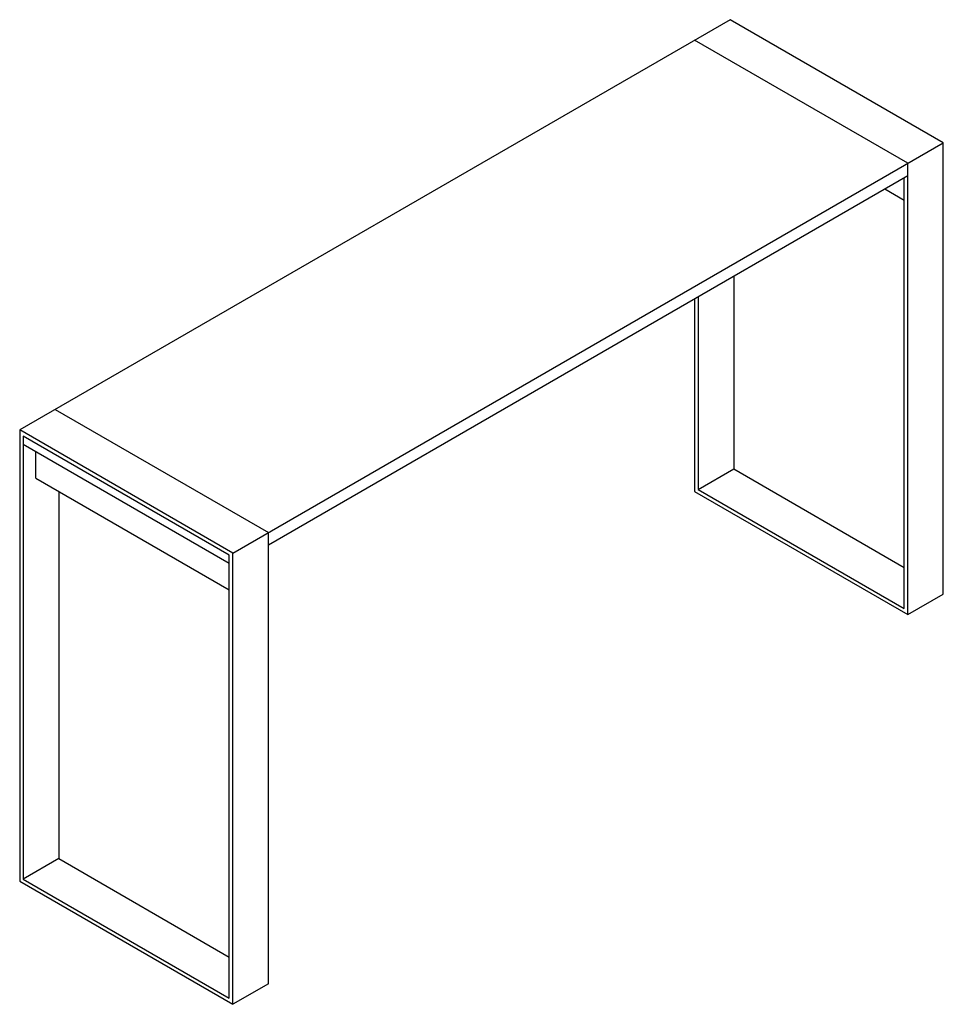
# Paper-space layout '_Isometric' of a CAD drawing. Header units: millimetres. Extents: x -1626 to 212, y -1388 to 572.
import ezdxf

# ---------------------------------------------------------------- set-up
doc = ezdxf.new("R2010")
doc.units = ezdxf.units.MM

psp = doc.layouts.new('_Isometric')

# ---------------------------------------------------------------- linework, layer by layer
at = {"color": 7, "linetype": 'Continuous', "lineweight": 25}
for p, q in [((-212.1, 571.6), (-1626.3, -244.8)), ((212.1, 326.6), (-212.1, 571.6)), ((141.4, 285.8), (-282.8, 530.7)), ((-1202.1, -489.8), (212.1, 326.6)), ((212.1, -571.6), (212.1, 326.6)), ((141.4, -612.4), (141.4, 285.8)), ((-1131.4, -473.4), (141.4, 261.3)), ((134.4, -600.1), (134.4, 257.2)), ((95.4, 234.8), (134.4, 212.3)), ((-205.1, 61.3), (-205.1, -322.6)), ((-275.8, 20.5), (-275.8, -363.4)), ((-282.8, 16.4), (-282.8, -367.5)), ((-1555.6, -204), (-1131.4, -449)), ((-1626.3, -244.8), (-1626.3, -1143)), ((-1202.1, -489.8), (-1626.3, -244.8)), ((-1209.2, -493.9), (-1619.3, -257.1)), ((-1619.3, -257.1), (-1619.3, -1139)), ((-1619.3, -273.4), (-1209.2, -510.2)), ((-1594.5, -340.8), (-1594.5, -287.7)), ((-275.8, -363.4), (-205.1, -322.6)), ((-205.1, -322.6), (134.4, -518.5)), ((-1594.5, -340.8), (-1209.2, -563.3)), ((-1548.6, -367.3), (-1548.6, -1098.1)), ((-282.8, -367.5), (141.4, -612.4)), ((-275.8, -363.4), (134.4, -600.1)), ((-1131.4, -1347.1), (-1131.4, -449)), ((-1202.1, -1388), (-1202.1, -489.8)), ((-1209.2, -1375.7), (-1209.2, -493.9)), ((141.4, -612.4), (212.1, -571.6)), ((-1548.6, -1098.1), (-1619.3, -1139)), ((-1548.6, -1098.1), (-1209.2, -1294.1)), ((-1626.3, -1143), (-1202.1, -1388)), ((-1619.3, -1139), (-1209.2, -1375.7)), ((-1131.4, -1347.1), (-1202.1, -1388))]:
    psp.add_line(p, q, dxfattribs=at)

doc.saveas('drawing.dxf')
